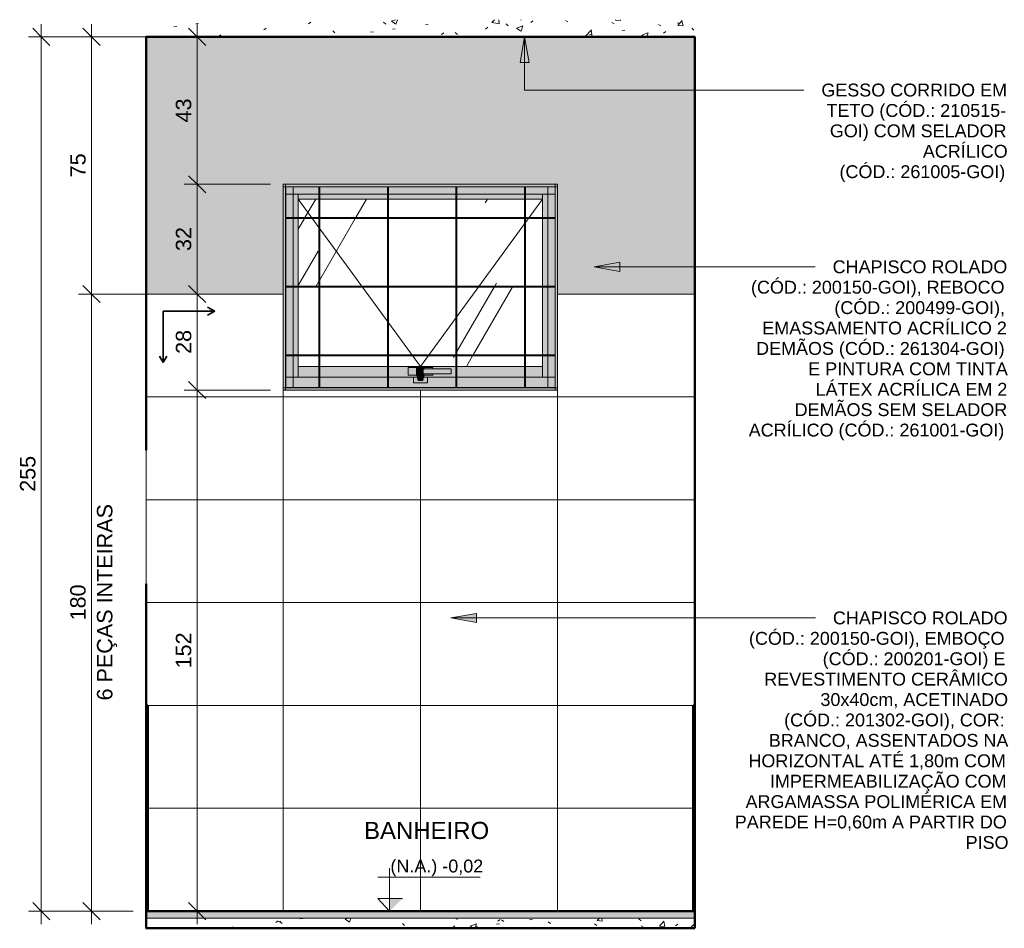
# Model space of a CAD drawing. Header units: metres. Extents: x 0.1 to 29.7, y -14.4 to 9.4.
# Tile 6 of 14: x 12.8 to 15.6, y -0.1 to 2.6. Entities that reach past the tile are written whole.
import ezdxf

# ---------------------------------------------------------------- set-up
doc = ezdxf.new("R2010")
doc.units = ezdxf.units.M
for name, color, linetype, lineweight in [('A-ANNO-DIMS', 7, 'Continuous', 9), ('A-ANNO-DIMS-25', 7, 'Continuous', 9), ('A-CLNG', 7, 'Continuous', 5), ('A-FLOR', 7, 'Continuous', 5), ('A-FLOR-MCUT', 7, 'Continuous', 5), ('A-FLOR-PATT', 7, 'Continuous', 5), ('A-GLAZ', 7, 'Continuous', 5), ('A-WALL', 7, 'Continuous', 5), ('A-WALL-PATT', 7, 'Continuous', 5), ('G-ANNO-DIMS', 7, 'Continuous', 9), ('G-ANNO-TEXT', 7, 'Continuous', 9), ('I-WALL', 7, 'Continuous', 5)]:
    doc.layers.add(name, color=color, linetype=linetype, lineweight=lineweight)
doc.layers.add('A-ANNO-NOTE', color=1, linetype='Continuous', lineweight=9, true_color=0xff0000)
doc.styles.add('Arial_3', font='arial.ttf', dxfattribs={"height": 0.0375})
doc.styles.add('Arial_4', font='arial.ttf', dxfattribs={"height": 0.05})
doc.styles.add('Arial_6', font='arial.ttf', dxfattribs={"height": 0.045})
doc.dimstyles.new('Com_linha__ref__contínua__-_Cor_Vermelha_Arial_1_8mm', dxfattribs={"dimscale": 0.3048, "dimtxt": 0.045912, "dimasz": 0.164042, "dimexe": 0.123031, "dimexo": 0.123031, "dimgap": 0.012303, "dimtad": 1, "dimdec": 1, "dimlfac": 100, "dimrnd": 0.1, "dimdsep": 46, "dimtxsty": 'Arial_6', "dimblk1": 'OBLIQUE', "dimblk2": 'OBLIQUE', "dimsah": 1, "dimcen": 0.09, "dimdle": 0.123031, "dimazin": 0, "dimtfac": 1, "dimtdec": 4, "dimtix": 1, "dimtmove": 0, "dimatfit": 3, "dimfxl": 1, "dimtvp": 1, "dimtolj": 1, "dimtzin": 0, "dimarcsym": 2})
pattern_1 = [(50, (13.89886, 0), (0.1821895, -0.015938), [0.01905, -0.20955]), (355, (13.89886, 0), (-0.035242, 0.191059), [0.01524, -0.16764]), (100.451, (13.91386, -0.00133), (0.146942, 0.17512), [0.01619, -0.17809]), (46.184, (13.89886, 0.0508), (0.271077, -0.042045), [0.02858, -0.31433]), (96.636, (13.92086, 0.0473), (0.237407, 0.247433), [0.02429, -0.26714]), (351.184, (13.89886, 0.0508), (0.237406, 0.247428), [0.02286, -0.25146]), (21, (13.92386, 0.0381), (0.15162, -0.102267), [0.01905, -0.20955]), (326, (13.92386, 0.0381), (0.061803, 0.18419), [0.01524, -0.16764]), (71.451, (13.93686, 0.02958), (0.213418, 0.081924), [0.01619, -0.17809]), (37.5, (13.898856, 0), (0.0030864, 0.084551), [0.00838, -0.15723, 0.00838, -0.1618, -0.16827]), (37.5, (13.898856, 0), (0.0030864, 0.084551), [-0.33579, 0.00838, -0.15989]), (7.5, (13.89886, 0), (0.0668157, 0.1001782), [0.00838, -0.08865, 0.00838, -0.15342, -0.06414]), (7.5, (13.89886, 0), (0.0668157, 0.1001782), [-0.25883, 0.00838, -0.05575]), (327.5, (13.841856, 0), (0.1355866, -0.0057276), [0.00838, -0.05512, 0.00838, -0.18974, -0.26289]), (327.5, (13.841856, 0), (0.1355866, -0.0057276), [-0.26162, 0.00838, -0.25451]), (317.5, (13.81686, 0), (0.1481253, 0.0254287), [0.00838, -0.07417, 0.00838, -0.12319, -0.18669]), (317.5, (13.81686, 0), (0.1481253, 0.0254287), [-0.21412, 0.00838, -0.17831])]

# ---------------------------------------------------------------- blocks, each defined once
blk = doc.blocks.new('NICHO - NICHO-1991044-5a')
at = {"layer": 'A-WALL', "true_color": 0xf4f4f4}
blk.add_hatch(color=7, dxfattribs=at).paths.add_polyline_path([(-4.9838, 1.325), (-4.9836, 1.325), (-4.9838, 1.33)])
at = {"layer": 'A-WALL-PATT', "true_color": 0x808080}
h = blk.add_hatch(dxfattribs=at)
h.set_pattern_fill('FP_8', color=8, style=0, pattern_type=2)
h.set_pattern_definition([(0, (-4.984, -0.07), (0, 0.3), []), (90, (-4.984, -0.07), (-0.4, 2e-17), [])])
h.paths.add_polyline_path([(-4.9838, 0.935), (-4.9836, 0.935), (-4.9838, 1.255)])
at = {"layer": 'A-WALL', "lineweight": 50}
for p, q in [((-4.9836, 1.33), (-4.9838, 1.33)), ((-4.9838, 1.325), (-4.9836, 1.325)), ((-4.9836, 1.325), (-4.9836, 1.33)), ((-4.9836, 0.935), (-4.9838, 0.935)), ((-4.9838, 0.93), (-4.9836, 0.93)), ((-4.9836, 0.93), (-4.9836, 0.935))]:
    blk.add_line(p, q, dxfattribs=at)
at = {"layer": 'A-WALL'}
blk.add_line((-4.9836, 1.325), (-4.9836, 0.935), dxfattribs=at)
blk = doc.blocks.new('JANELA MAXIM-AR_2773969-5a0')
at = {"layer": 'A-GLAZ', "true_color": 0xfffffc}
for points in [[(-4.5399, 2.0931), (-3.7836, 2.0931), (-3.7837, 2.1), (-4.5836, 2.1), (-4.5836, 2.0931)], [(-4.5836, 1.5068), (-4.5767, 1.5068), (-4.5767, 2.0931), (-4.5836, 2.0931), (-4.5836, 1.5377)], [(-4.0801, 2.0928), (-3.7908, 2.0928), (-3.7905, 2.0931), (-4.5767, 2.0931), (-4.5764, 2.0928), (-4.1837, 2.0928)], [(-4.5767, 1.5068), (-4.5764, 1.5072), (-4.5764, 2.0928), (-4.5767, 2.0928), (-4.5767, 1.5072)], [(-3.7905, 1.5068), (-3.7905, 2.0931), (-3.7908, 2.0928), (-3.7908, 1.5072)], [(-3.7837, 1.5068), (-3.7836, 1.5068), (-3.7837, 2.0931), (-3.7905, 2.0931), (-3.7905, 1.5068)], [(-4.3838, 2), (-3.7908, 2), (-3.7908, 2.003), (-4.5764, 2.003), (-4.5764, 2), (-4.5399, 2)], [(-4.5764, 1.8), (-3.7908, 1.8), (-3.7908, 1.803), (-4.5764, 1.803)], [(-4.1837, 1.6), (-3.7908, 1.6), (-3.7908, 1.603), (-4.5764, 1.603), (-4.5764, 1.6), (-4.5399, 1.6)], [(-4.0837, 1.5), (-3.7836, 1.5), (-3.7837, 1.5068), (-4.5836, 1.5068), (-4.5836, 1.5), (-4.1837, 1.5)], [(-3.8801, 1.5068), (-3.7905, 1.5068), (-3.7908, 1.5072), (-4.5764, 1.5072), (-4.5767, 1.5068), (-3.9837, 1.5068)]]:
    blk.add_hatch(color=7, dxfattribs=at).paths.add_polyline_path(points)
h = blk.add_hatch(color=7, dxfattribs=at)
h.paths.add_polyline_path([(-4.5764, 2.0715), (-4.4801, 2.0715), (-4.4801, 2.0928), (-4.5764, 2.0928)])
h.paths.add_polyline_path([(-3.8273, 2.0715), (-3.7908, 2.0715), (-3.7908, 2.0928), (-3.8771, 2.0928), (-3.8771, 2.0715)])
h.paths.add_polyline_path([(-4.4771, 2.0715), (-4.2801, 2.0715), (-4.2801, 2.0928), (-4.4771, 2.0928)])
h.paths.add_polyline_path([(-3.8801, 2.0715), (-3.8801, 2.0928), (-4.0771, 2.0928), (-4.0771, 2.0715)])
h.paths.add_polyline_path([(-4.1837, 2.0715), (-4.0801, 2.0715), (-4.0801, 2.0928), (-4.2771, 2.0928), (-4.2771, 2.0715)])
h = blk.add_hatch(color=7, dxfattribs=at)
h.paths.add_polyline_path([(-4.5764, 1.5377), (-4.5547, 1.5377), (-4.5547, 1.6), (-4.5764, 1.6), (-4.5764, 1.538)])
h.paths.add_polyline_path([(-4.5764, 1.603), (-4.5547, 1.603), (-4.5547, 1.8), (-4.5764, 1.8), (-4.5764, 1.78)])
h.paths.add_polyline_path([(-4.5764, 1.803), (-4.5547, 1.803), (-4.5547, 2), (-4.5764, 2), (-4.5764, 1.9176)])
h.paths.add_polyline_path([(-4.5547, 2.003), (-4.5547, 2.0715), (-4.5764, 2.0715), (-4.5764, 2.003)])
h = blk.add_hatch(color=7, dxfattribs=at)
h.paths.add_polyline_path([(-4.5399, 1.5377), (-4.5399, 1.6), (-4.5547, 1.6), (-4.5547, 1.5377)])
h.paths.add_polyline_path([(-4.5547, 1.603), (-4.5399, 1.603), (-4.5399, 1.8), (-4.5547, 1.8), (-4.5547, 1.78)])
h.paths.add_polyline_path([(-4.5399, 1.803), (-4.5399, 2), (-4.5547, 2), (-4.5547, 1.803)])
h.paths.add_polyline_path([(-4.5547, 2.003), (-4.5399, 2.003), (-4.5399, 2.0715), (-4.5547, 2.0715)])
h = blk.add_hatch(color=7, dxfattribs=at)
h.paths.add_polyline_path([(-4.5399, 2.0712), (-4.4801, 2.0712), (-4.4801, 2.0715), (-4.5399, 2.0715)])
h.paths.add_polyline_path([(-4.4771, 2.0712), (-4.2801, 2.0712), (-4.2801, 2.0715), (-4.4771, 2.0715)])
h.paths.add_polyline_path([(-3.8273, 2.0712), (-3.8273, 2.0715), (-3.8771, 2.0715), (-3.8771, 2.0712)])
h.paths.add_polyline_path([(-3.8801, 2.0712), (-3.8801, 2.0715), (-4.0771, 2.0715), (-4.0771, 2.0712)])
h.paths.add_polyline_path([(-4.0801, 2.0712), (-4.0801, 2.0715), (-4.2771, 2.0715), (-4.2771, 2.0712), (-4.1837, 2.0712)])
h = blk.add_hatch(color=7, dxfattribs=at)
h.paths.add_polyline_path([(-4.5399, 2.057), (-4.4801, 2.057), (-4.4801, 2.0712), (-4.5399, 2.0712)])
h.paths.add_polyline_path([(-4.4771, 2.057), (-4.2801, 2.057), (-4.2801, 2.0712), (-4.4771, 2.0712)])
h.paths.add_polyline_path([(-3.8273, 2.057), (-3.8273, 2.0712), (-3.8771, 2.0712), (-3.8771, 2.057)])
h.paths.add_polyline_path([(-3.8801, 2.057), (-3.8801, 2.0712), (-4.0771, 2.0712), (-4.0771, 2.057)])
h.paths.add_polyline_path([(-4.0801, 2.057), (-4.0801, 2.0712), (-4.2771, 2.0712), (-4.2771, 2.057), (-4.1837, 2.057)])
h = blk.add_hatch(color=7, dxfattribs=at)
h.paths.add_polyline_path([(-4.4771, 1.5072), (-4.4771, 1.6), (-4.4801, 1.6), (-4.4801, 1.5072)])
h.paths.add_polyline_path([(-4.4801, 1.603), (-4.4771, 1.603), (-4.4771, 1.8), (-4.4801, 1.8)])
h.paths.add_polyline_path([(-4.4771, 1.803), (-4.4771, 2), (-4.4801, 2), (-4.4801, 1.803)])
h.paths.add_polyline_path([(-4.4771, 2.003), (-4.4771, 2.0928), (-4.4801, 2.0928), (-4.4801, 2.003)])
h = blk.add_hatch(color=7, dxfattribs=at)
h.paths.add_polyline_path([(-4.2801, 1.5072), (-4.2771, 1.5072), (-4.2771, 1.6), (-4.2801, 1.6), (-4.2801, 1.5377)])
h.paths.add_polyline_path([(-4.2801, 1.603), (-4.2771, 1.603), (-4.2771, 1.8), (-4.2801, 1.8)])
h.paths.add_polyline_path([(-4.2771, 1.803), (-4.2771, 2), (-4.2801, 2), (-4.2801, 1.803)])
h.paths.add_polyline_path([(-4.2771, 2.003), (-4.2771, 2.0928), (-4.2801, 2.0928), (-4.2801, 2.003)])
h = blk.add_hatch(color=7, dxfattribs=at)
h.paths.add_polyline_path([(-4.0801, 1.5072), (-4.0771, 1.5072), (-4.0771, 1.6), (-4.0801, 1.6), (-4.0801, 1.5377)])
h.paths.add_polyline_path([(-4.0801, 1.603), (-4.0771, 1.603), (-4.0771, 1.8), (-4.0801, 1.8)])
h.paths.add_polyline_path([(-4.0771, 1.803), (-4.0771, 2), (-4.0801, 2), (-4.0801, 1.803)])
h.paths.add_polyline_path([(-4.0771, 2.003), (-4.0771, 2.0928), (-4.0801, 2.0928), (-4.0801, 2.003)])
h = blk.add_hatch(color=7, dxfattribs=at)
h.paths.add_polyline_path([(-3.8771, 1.5072), (-3.8771, 1.6), (-3.8801, 1.6), (-3.8801, 1.5072)])
h.paths.add_polyline_path([(-3.8801, 1.603), (-3.8771, 1.603), (-3.8771, 1.8), (-3.8801, 1.8)])
h.paths.add_polyline_path([(-3.8771, 1.803), (-3.8771, 2), (-3.8801, 2), (-3.8801, 1.803)])
h.paths.add_polyline_path([(-3.8771, 2.003), (-3.8771, 2.0928), (-3.8801, 2.0928), (-3.8801, 2.003)])
h = blk.add_hatch(color=7, dxfattribs=at)
h.paths.add_polyline_path([(-3.8125, 1.5377), (-3.8125, 1.6), (-3.8273, 1.6), (-3.8273, 1.5377)])
h.paths.add_polyline_path([(-3.8273, 1.603), (-3.8125, 1.603), (-3.8125, 1.8), (-3.8273, 1.8)])
h.paths.add_polyline_path([(-3.8273, 1.803), (-3.8125, 1.803), (-3.8125, 2), (-3.8273, 2), (-3.8273, 1.9176)])
h.paths.add_polyline_path([(-3.8273, 2.003), (-3.8125, 2.003), (-3.8125, 2.0715), (-3.8273, 2.0715)])
h = blk.add_hatch(color=7, dxfattribs=at)
h.paths.add_polyline_path([(-3.7908, 1.5377), (-3.7908, 1.6), (-3.8125, 1.6), (-3.8125, 1.5377)])
h.paths.add_polyline_path([(-3.8125, 1.603), (-3.7908, 1.603), (-3.7908, 1.8), (-3.8125, 1.8)])
h.paths.add_polyline_path([(-3.7908, 1.803), (-3.7908, 2), (-3.8125, 2), (-3.8125, 1.803)])
h.paths.add_polyline_path([(-3.7908, 2.003), (-3.7908, 2.0715), (-3.8125, 2.0715), (-3.8125, 2.003)])
at = {"layer": 'A-GLAZ', "true_color": 0xbee8fe}
h = blk.add_hatch(dxfattribs=at)
h.set_pattern_fill('FP_10', color=254, style=0, pattern_type=2)
h.set_pattern_definition([(60, (-4.215, 0), (-0.395, 1.8158), [0.25, -0.5]), (60, (-3.715, 0.475), (-0.29707, 0.83546), [0.75, -1.25]), (60, (-1.715, 3.75), (-0.56, 1.6801), [1.25, -2.825]), (60, (-8.465, -5.825), (-1.8755, 2.9015), [2.5, -5]), (60, (-11.715, -13.65), (-0.78175, 6.196), [2.75, -5.25]), (60, (26.735, 63.65), (-1.04766, 2.8854), [3.75, -7.5]), (60, (-3.965, 5), (-0.8698, 1.7435), [1.75, -5]), (60, (-79.965, -164), (-0.03008, 2.2979), [1.5, -1.875]), (60, (-3.84, 0.575), (-2.248, 2.8566), [2, -3]), (60, (-35.065, 58.625), (0.093477, -1.988093), [1.25, -2.875]), (60, (-1.715, 2.825), (-0.39503, 1.8158), [0.25, -0.5]), (60, (-4.715, 0.475), (-0.29707, 0.83546), [0.75, -1.25]), (60, (-1.715, -3.75), (-0.55998, 1.68008), [1.25, -2.825]), (60, (0.0348, -5.825), (-1.8755, 2.9015), [2.5, -5]), (60, (-11.715, 13.65), (-0.7817, 6.196), [2.75, -5.25]), (60, (-35.165, -63.65), (-1.04766, 2.8854), [3.75, -7.5]), (60, (-3.965, -5), (-0.8698, 1.74348), [1.75, -5]), (60, (-79.965, 164), (-0.03008, 2.2979), [1.5, -1.875]), (60, (-4.59, -0.575), (-2.248, 2.8566), [2, -3]), (60, (-35.065, -58.625), (0.093477, -1.988093), [1.25, -2.875])])
h.paths.add_polyline_path([(-4.0801, 1.5682), (-4.0801, 1.6), (-4.2771, 1.6), (-4.2771, 1.5682), (-4.0837, 1.5682)])
h.paths.add_polyline_path([(-4.4801, 1.5682), (-4.4801, 1.6), (-4.5399, 1.6), (-4.5399, 1.5682)])
h.paths.add_polyline_path([(-4.4771, 1.5682), (-4.2801, 1.5682), (-4.2801, 1.6), (-4.4771, 1.6), (-4.4771, 1.5863)])
h.paths.add_polyline_path([(-4.0771, 1.5682), (-3.8801, 1.5682), (-3.8801, 1.6), (-4.0771, 1.6), (-4.0771, 1.5863)])
h.paths.add_polyline_path([(-3.8771, 1.5682), (-3.8273, 1.5682), (-3.8273, 1.6), (-3.8771, 1.6), (-3.8771, 1.5863)])
h.paths.add_polyline_path([(-4.2771, 1.603), (-4.0801, 1.603), (-4.0801, 1.8), (-4.2771, 1.8)])
h.paths.add_polyline_path([(-4.2801, 1.603), (-4.2801, 1.8), (-4.4771, 1.8), (-4.4771, 1.603)])
h.paths.add_polyline_path([(-3.8801, 1.603), (-3.8801, 1.8), (-4.0771, 1.8), (-4.0771, 1.603)])
h.paths.add_polyline_path([(-4.4801, 1.603), (-4.4801, 1.8), (-4.5399, 1.8), (-4.5399, 1.603)])
h.paths.add_polyline_path([(-3.8771, 1.603), (-3.8273, 1.603), (-3.8273, 1.8), (-3.8771, 1.8)])
h.paths.add_polyline_path([(-3.8771, 1.803), (-3.8273, 1.803), (-3.8273, 2), (-3.8771, 2), (-3.8771, 1.9176)])
h.paths.add_polyline_path([(-4.2801, 1.803), (-4.2801, 2), (-4.4771, 2), (-4.4771, 1.803)])
h.paths.add_polyline_path([(-3.8801, 1.803), (-3.8801, 2), (-4.0771, 2), (-4.0771, 1.803)])
h.paths.add_polyline_path([(-4.0801, 1.803), (-4.0801, 2), (-4.2771, 2), (-4.2771, 1.803), (-4.1837, 1.803)])
h.paths.add_polyline_path([(-4.5399, 1.803), (-4.4801, 1.803), (-4.4801, 2), (-4.5399, 2), (-4.5399, 1.9176)])
h.paths.add_polyline_path([(-4.0771, 2.003), (-3.8801, 2.003), (-3.8801, 2.057), (-4.0771, 2.057)])
h.paths.add_polyline_path([(-3.8771, 2.003), (-3.8273, 2.003), (-3.8273, 2.057), (-3.8771, 2.057)])
h.paths.add_polyline_path([(-4.0801, 2.003), (-4.0801, 2.057), (-4.2771, 2.057), (-4.2771, 2.003), (-4.1837, 2.003)])
h.paths.add_polyline_path([(-4.2801, 2.003), (-4.2801, 2.057), (-4.4771, 2.057), (-4.4771, 2.003), (-4.3838, 2.003)])
h.paths.add_polyline_path([(-4.4801, 2.003), (-4.4801, 2.057), (-4.5399, 2.057), (-4.5399, 2.003)])
at = {"layer": 'A-GLAZ', "true_color": 0xfffffc}
h = blk.add_hatch(color=7, dxfattribs=at)
h.paths.add_polyline_path([(-4.0942, 1.538), (-4.0801, 1.538), (-4.0801, 1.5682), (-4.2771, 1.5682), (-4.2771, 1.538), (-4.1929, 1.538), (-4.1943, 1.5435), (-4.2196, 1.5435), (-4.2196, 1.566), (-4.1476, 1.566), (-4.1476, 1.5623), (-4.0941, 1.5623), (-4.0942, 1.5473), (-4.1476, 1.5473), (-4.1476, 1.5435), (-4.1729, 1.5435), (-4.1743, 1.538), (-4.0943, 1.538)])
h.paths.add_polyline_path([(-4.4801, 1.538), (-4.4801, 1.5682), (-4.5399, 1.5682), (-4.5399, 1.538)])
h.paths.add_polyline_path([(-3.8273, 1.538), (-3.8273, 1.5682), (-3.8771, 1.5682), (-3.8771, 1.538)])
h.paths.add_polyline_path([(-4.4771, 1.538), (-4.2801, 1.538), (-4.2801, 1.5682), (-4.4771, 1.5682)])
h.paths.add_polyline_path([(-3.8801, 1.538), (-3.8801, 1.5682), (-4.0771, 1.5682), (-4.0771, 1.538), (-3.9837, 1.538)])
at = {"layer": 'A-GLAZ', "true_color": 0xf4f4f4}
h = blk.add_hatch(color=7, dxfattribs=at)
h.paths.add_polyline_path([(-4.1476, 1.5435), (-4.1476, 1.5473), (-4.1723, 1.5473), (-4.1723, 1.5458), (-4.1729, 1.5435), (-4.1723, 1.5435)])
h.paths.add_polyline_path([(-4.2196, 1.5435), (-4.1943, 1.5435), (-4.1948, 1.5458), (-4.1948, 1.5638), (-4.1723, 1.5638), (-4.1723, 1.5623), (-4.1476, 1.5623), (-4.1476, 1.566), (-4.2196, 1.566), (-4.2196, 1.5458)])
for points in [[(-4.1948, 1.5458), (-4.1723, 1.5458), (-4.1723, 1.5473), (-4.1944, 1.5473), (-4.1941, 1.5623), (-4.1723, 1.5623), (-4.1723, 1.5638), (-4.1948, 1.5638), (-4.1948, 1.5473)], [(-4.1944, 1.5473), (-4.174, 1.5473), (-4.174, 1.5623), (-4.1944, 1.5623)], [(-4.1341, 1.5473), (-4.0951, 1.5473), (-4.0951, 1.5623), (-4.174, 1.5623), (-4.174, 1.5473), (-4.1476, 1.5473)], [(-4.0951, 1.5473), (-4.0941, 1.5473), (-4.0942, 1.5623), (-4.0951, 1.5623)], [(-4.1633, 1.5211), (-4.1633, 1.5377), (-4.1744, 1.5377), (-4.1768, 1.5278), (-4.1903, 1.5278), (-4.1928, 1.5377), (-4.2038, 1.5377), (-4.2038, 1.5211), (-4.1723, 1.5211)], [(-4.1768, 1.5278), (-4.1723, 1.5458), (-4.1948, 1.5458), (-4.1903, 1.5278), (-4.1837, 1.5278)]]:
    blk.add_hatch(color=7, dxfattribs=at).paths.add_polyline_path(points)
at = {"layer": 'A-GLAZ', "true_color": 0xfffffc}
h = blk.add_hatch(color=7, dxfattribs=at)
h.paths.add_polyline_path([(-3.8771, 1.5072), (-3.7908, 1.5072), (-3.7908, 1.5377), (-3.8771, 1.5377)])
h.paths.add_polyline_path([(-4.4801, 1.5072), (-4.4801, 1.5377), (-4.5764, 1.5377), (-4.5764, 1.5072), (-4.5399, 1.5072)])
h.paths.add_polyline_path([(-3.9837, 1.5072), (-3.8801, 1.5072), (-3.8801, 1.5377), (-4.0771, 1.5377), (-4.0771, 1.5072)])
h.paths.add_polyline_path([(-4.4771, 1.5072), (-4.2801, 1.5072), (-4.2801, 1.5377), (-4.4771, 1.5377)])
h.paths.add_polyline_path([(-4.2771, 1.5072), (-4.0801, 1.5072), (-4.0801, 1.5377), (-4.1633, 1.5377), (-4.1633, 1.5211), (-4.2038, 1.5211), (-4.2038, 1.5377), (-4.2771, 1.5377)])
h = blk.add_hatch(color=7, dxfattribs=at)
h.paths.add_polyline_path([(-4.5399, 1.5377), (-4.4801, 1.5377), (-4.4801, 1.538), (-4.5399, 1.538)])
h.paths.add_polyline_path([(-4.4771, 1.5377), (-4.2801, 1.5377), (-4.2801, 1.538), (-4.4771, 1.538)])
h.paths.add_polyline_path([(-3.8273, 1.5377), (-3.8273, 1.538), (-3.8771, 1.538), (-3.8771, 1.5377)])
h.paths.add_polyline_path([(-3.8801, 1.5377), (-3.8801, 1.538), (-4.0771, 1.538), (-4.0771, 1.5377), (-3.9837, 1.5377)])
h.paths.add_polyline_path([(-4.2771, 1.5377), (-4.1928, 1.5377), (-4.1929, 1.538), (-4.2771, 1.538)])
h.paths.add_polyline_path([(-4.0801, 1.5377), (-4.0801, 1.538), (-4.1743, 1.538), (-4.1744, 1.5377), (-4.0837, 1.5377)])
at = {"layer": 'A-GLAZ'}
for p, q in [((-4.5836, 2.1), (-4.5836, 1.5)), ((-4.5767, 2.1), (-4.5836, 2.1)), ((-4.5836, 2.0931), (-4.5836, 2.1)), ((-4.5836, 2.1), (-3.7836, 2.1)), ((-4.5767, 2.1), (-4.5767, 1.5)), ((-3.7905, 2.1), (-3.7905, 1.5)), ((-3.7836, 2.1), (-3.7905, 2.1)), ((-3.7836, 2.1), (-3.7836, 1.5)), ((-3.7836, 2.1), (-3.7836, 2.0931)), ((-4.5836, 2.0931), (-3.7836, 2.0931)), ((-4.5764, 2.0928), (-4.5764, 1.5072)), ((-4.5764, 2.0928), (-3.7908, 2.0928)), ((-4.5764, 2.0715), (-4.4801, 2.0715)), ((-4.5547, 2.0928), (-4.5547, 2.003)), ((-4.5399, 2.003), (-4.5399, 2.0715)), ((-4.4801, 2.0712), (-4.5399, 2.0712)), ((-4.4801, 2.003), (-4.4801, 2.0928)), ((-4.4771, 2.0928), (-4.4771, 2.003)), ((-4.4771, 2.0715), (-4.2801, 2.0715)), ((-4.2801, 2.0712), (-4.4771, 2.0712)), ((-4.2801, 2.003), (-4.2801, 2.0928)), ((-4.2771, 2.0928), (-4.2771, 2.003)), ((-4.2771, 2.0715), (-4.0801, 2.0715)), ((-4.0801, 2.0712), (-4.2771, 2.0712)), ((-4.0801, 2.003), (-4.0801, 2.0928)), ((-4.0771, 2.0928), (-4.0771, 2.003)), ((-4.0771, 2.0715), (-3.8801, 2.0715)), ((-3.8801, 2.0712), (-4.0771, 2.0712)), ((-3.8801, 2.003), (-3.8801, 2.0928)), ((-3.8771, 2.0928), (-3.8771, 2.003)), ((-3.8771, 2.0715), (-3.7908, 2.0715)), ((-3.8273, 2.0712), (-3.8771, 2.0712)), ((-3.8273, 2.003), (-3.8273, 2.0715)), ((-3.8125, 2.0928), (-3.8125, 2.003)), ((-3.7908, 2.0928), (-3.7908, 1.5072)), ((-4.1836, 1.5682), (-4.5399, 2.057)), ((-4.4801, 2.057), (-4.5399, 2.057)), ((-4.2801, 2.057), (-4.4771, 2.057)), ((-4.0801, 2.057), (-4.2771, 2.057)), ((-3.8273, 2.057), (-4.1836, 1.5682)), ((-3.8801, 2.057), (-4.0771, 2.057)), ((-3.8273, 2.057), (-3.8771, 2.057)), ((-3.7908, 2.003), (-4.5764, 2.003)), ((-4.5764, 2), (-3.7908, 2)), ((-4.5547, 2), (-4.5547, 1.803)), ((-4.5399, 1.803), (-4.5399, 2)), ((-4.4801, 1.803), (-4.4801, 2)), ((-4.4771, 2), (-4.4771, 1.803)), ((-4.2801, 1.803), (-4.2801, 2)), ((-4.2771, 2), (-4.2771, 1.803)), ((-4.0801, 1.803), (-4.0801, 2)), ((-4.0771, 2), (-4.0771, 1.803)), ((-3.8801, 1.803), (-3.8801, 2)), ((-3.8771, 2), (-3.8771, 1.803)), ((-3.8273, 1.803), (-3.8273, 2)), ((-3.8125, 2), (-3.8125, 1.803)), ((-3.7908, 1.803), (-4.5764, 1.803)), ((-4.5764, 1.8), (-3.7908, 1.8)), ((-4.5547, 1.8), (-4.5547, 1.603)), ((-4.5399, 1.603), (-4.5399, 1.8)), ((-4.4801, 1.603), (-4.4801, 1.8)), ((-4.4771, 1.8), (-4.4771, 1.603)), ((-4.2801, 1.603), (-4.2801, 1.8)), ((-4.2771, 1.8), (-4.2771, 1.603)), ((-4.0801, 1.603), (-4.0801, 1.8)), ((-4.0771, 1.8), (-4.0771, 1.603)), ((-3.8801, 1.603), (-3.8801, 1.8)), ((-3.8771, 1.8), (-3.8771, 1.603)), ((-3.8273, 1.603), (-3.8273, 1.8)), ((-3.8125, 1.8), (-3.8125, 1.603)), ((-4.5764, 1.603), (-3.7908, 1.603)), ((-3.7908, 1.6), (-4.5764, 1.6)), ((-4.5547, 1.6), (-4.5547, 1.5072)), ((-4.5399, 1.5377), (-4.5399, 1.6)), ((-4.4801, 1.5072), (-4.4801, 1.6)), ((-4.4771, 1.6), (-4.4771, 1.5072)), ((-4.2801, 1.5072), (-4.2801, 1.6)), ((-4.2771, 1.6), (-4.2771, 1.5072)), ((-4.0801, 1.5072), (-4.0801, 1.6)), ((-4.0771, 1.6), (-4.0771, 1.5072)), ((-3.8801, 1.5072), (-3.8801, 1.6)), ((-3.8771, 1.6), (-3.8771, 1.5072)), ((-3.8273, 1.5377), (-3.8273, 1.6)), ((-3.8125, 1.6), (-3.8125, 1.5072)), ((-4.4801, 1.5682), (-4.5399, 1.5682)), ((-4.2801, 1.5682), (-4.4771, 1.5682)), ((-4.0801, 1.5682), (-4.2771, 1.5682)), ((-4.1476, 1.566), (-4.2196, 1.566)), ((-4.2196, 1.566), (-4.2196, 1.5435)), ((-4.1723, 1.5638), (-4.1948, 1.5638)), ((-4.1948, 1.5638), (-4.1948, 1.5458)), ((-4.1944, 1.5623), (-4.1944, 1.5473)), ((-4.174, 1.5623), (-4.1944, 1.5623)), ((-4.0951, 1.5623), (-4.174, 1.5623)), ((-4.1723, 1.5623), (-4.1723, 1.5638)), ((-4.1476, 1.5623), (-4.1476, 1.566)), ((-4.0941, 1.5623), (-4.0951, 1.5623)), ((-4.0941, 1.5473), (-4.0941, 1.5623)), ((-3.8801, 1.5682), (-4.0771, 1.5682)), ((-3.8273, 1.5682), (-3.8771, 1.5682)), ((-4.5764, 1.5377), (-4.4801, 1.5377)), ((-4.4801, 1.538), (-4.5399, 1.538)), ((-4.2801, 1.538), (-4.4771, 1.538)), ((-4.4771, 1.5377), (-4.2801, 1.5377)), ((-4.1929, 1.538), (-4.2771, 1.538)), ((-4.2771, 1.5377), (-4.2038, 1.5377)), ((-4.2196, 1.5435), (-4.1943, 1.5435)), ((-4.1928, 1.5377), (-4.2038, 1.5377)), ((-4.2038, 1.5377), (-4.2038, 1.5211)), ((-4.1948, 1.5458), (-4.1723, 1.5458)), ((-4.1948, 1.5458), (-4.1903, 1.5278)), ((-4.1944, 1.5473), (-4.174, 1.5473)), ((-4.1903, 1.5278), (-4.1768, 1.5278)), ((-4.1768, 1.5278), (-4.1723, 1.5458)), ((-4.1633, 1.5377), (-4.1744, 1.5377)), ((-4.0801, 1.538), (-4.1743, 1.538)), ((-4.174, 1.5473), (-4.0951, 1.5473)), ((-4.1729, 1.5435), (-4.1476, 1.5435)), ((-4.1723, 1.5458), (-4.1723, 1.5473)), ((-4.1633, 1.5211), (-4.1633, 1.5377)), ((-4.1633, 1.5377), (-4.0801, 1.5377)), ((-4.1476, 1.5435), (-4.1476, 1.5473)), ((-4.0951, 1.5473), (-4.0941, 1.5473)), ((-3.8801, 1.538), (-4.0771, 1.538)), ((-4.0771, 1.5377), (-3.8801, 1.5377)), ((-3.8273, 1.538), (-3.8771, 1.538)), ((-3.8771, 1.5377), (-3.7908, 1.5377)), ((-4.5836, 1.5068), (-3.7836, 1.5068)), ((-4.5836, 1.5068), (-4.5836, 1.5)), ((-4.5767, 1.5), (-4.5836, 1.5)), ((-4.5836, 1.5), (-3.7836, 1.5)), ((-4.5764, 1.5072), (-3.7908, 1.5072)), ((-4.2038, 1.5211), (-4.1633, 1.5211)), ((-3.7836, 1.5), (-3.7905, 1.5)), ((-3.7836, 1.5068), (-3.7836, 1.5))]:
    blk.add_line(p, q, dxfattribs=at)
blk = doc.blocks.new('DIMBLOCK16-5a')
at = {"layer": 'A-ANNO-DIMS-25', "color": 242, "true_color": 0xbd2b2e, "transparency": 16777216}
for p, q in [((12.9712, 2.5675), (12.9712, 1.78)), ((12.9712, 2.53), (12.9337, 2.53)), ((12.9712, 2.53), (12.9462, 2.555)), ((12.9712, 2.53), (12.9962, 2.505)), ((12.9712, 2.53), (13.0928, 2.53)), ((12.9712, 1.78), (12.9462, 1.805)), ((12.9712, 1.78), (12.9337, 1.78)), ((12.9712, 1.78), (12.9962, 1.755)), ((12.9712, 1.78), (13.3921, 1.78))]:
    blk.add_line(p, q, dxfattribs=at)
at = {"layer": 'A-ANNO-DIMS-25', "color": 0, "transparency": 16777216, "insert": (12.909, 2.1204), "char_height": 0.045, "width": 0.083065, "attachment_point": 1, "rotation": 90, "line_spacing_factor": 0.941778, "style": 'Arial_6'}
blk.add_mtext('75', dxfattribs=at)
blk = doc.blocks.new('_Oblique')
at = {"color": 0, "linetype": 'ByBlock', "lineweight": -2}
blk.add_line((-0.5, -0.5), (0.5, 0.5), dxfattribs=at)
blk = doc.blocks.new('DIMBLOCK17-5a')
at = {"layer": 'A-ANNO-DIMS-25', "color": 242, "true_color": 0xbd2b2e, "transparency": 16777216}
for p, q in [((12.9712, 1.78), (12.9462, 1.805)), ((12.9712, 1.78), (12.9337, 1.78)), ((12.9712, 1.78), (12.9712, -0.0575)), ((12.9712, 1.78), (12.9962, 1.755)), ((12.9712, 1.78), (13.3921, 1.78)), ((12.9712, -0.02), (12.9462, 0.005)), ((12.9712, -0.02), (12.9337, -0.02)), ((12.9712, -0.02), (12.9962, -0.045)), ((12.9712, -0.02), (13.0928, -0.02))]:
    blk.add_line(p, q, dxfattribs=at)
at = {"layer": 'A-ANNO-DIMS-25', "color": 0, "transparency": 16777216, "char_height": 0.045, "attachment_point": 1, "rotation": 90, "line_spacing_factor": 0.941778, "style": 'Arial_6'}
for s, insert, width in [('6 PEÇAS INTEIRAS', (12.9871, 0.5946), 0.684861), ('180', (12.909, 0.8281), 0.124597)]:
    blk.add_mtext(s, dxfattribs=dict(at, insert=insert, width=width))
blk = doc.blocks.new('DIMBLOCK18-5a')
at = {"layer": 'A-ANNO-DIMS-25', "color": 242, "true_color": 0xbd2b2e, "transparency": 16777216}
for p, q in [((12.8247, 2.5675), (12.8247, -0.0575)), ((12.8247, 2.53), (12.7872, 2.53)), ((12.8247, 2.53), (12.7997, 2.555)), ((12.8247, 2.53), (12.8497, 2.505)), ((12.8247, 2.53), (13.1799, 2.53)), ((12.8247, -0.02), (12.7997, 0.005)), ((12.8247, -0.02), (12.7872, -0.02)), ((12.8247, -0.02), (12.8497, -0.045)), ((12.8247, -0.02), (13.0928, -0.02))]:
    blk.add_line(p, q, dxfattribs=at)
at = {"layer": 'A-ANNO-DIMS-25', "color": 0, "transparency": 16777216, "insert": (12.7626, 1.2031), "char_height": 0.045, "width": 0.124597, "attachment_point": 1, "rotation": 90, "line_spacing_factor": 0.941778, "style": 'Arial_6'}
blk.add_mtext('255', dxfattribs=at)
blk = doc.blocks.new('DIMBLOCK19-5a')
at = {"layer": 'A-ANNO-DIMS-25', "color": 242, "true_color": 0xbd2b2e, "transparency": 16777216}
for p, q in [((13.2792, 1.8175), (13.2792, 1.5)), ((13.2792, 1.78), (13.2542, 1.805)), ((13.2792, 1.78), (13.2771, 1.78)), ((13.2792, 1.78), (13.3042, 1.755)), ((13.2792, 1.78), (13.3167, 1.78)), ((13.2792, 1.5), (13.2542, 1.525)), ((13.2792, 1.5), (13.2417, 1.5)), ((13.2792, 1.5), (13.3042, 1.475)), ((13.2792, 1.5), (13.4928, 1.5))]:
    blk.add_line(p, q, dxfattribs=at)
at = {"layer": 'A-ANNO-DIMS-25', "color": 0, "transparency": 16777216, "insert": (13.217, 1.6054), "char_height": 0.045, "width": 0.083065, "attachment_point": 1, "rotation": 90, "line_spacing_factor": 0.941778, "style": 'Arial_6'}
blk.add_mtext('28', dxfattribs=at)
blk = doc.blocks.new('DIMBLOCK20-5a')
at = {"layer": 'A-ANNO-DIMS-25', "color": 242, "true_color": 0xbd2b2e, "transparency": 16777216}
for p, q in [((13.2792, 1.5), (13.2542, 1.525)), ((13.2792, 1.5), (13.2417, 1.5)), ((13.2792, 1.5), (13.2792, -0.0575)), ((13.2792, 1.5), (13.3042, 1.475)), ((13.2792, 1.5), (13.4928, 1.5)), ((13.2792, -0.02), (13.2542, 0.005)), ((13.2792, -0.02), (13.2771, -0.02)), ((13.2792, -0.02), (13.3042, -0.045)), ((13.2792, -0.02), (13.3167, -0.02))]:
    blk.add_line(p, q, dxfattribs=at)
at = {"layer": 'A-ANNO-DIMS-25', "color": 0, "transparency": 16777216, "insert": (13.217, 0.6881), "char_height": 0.045, "width": 0.124597, "attachment_point": 1, "rotation": 90, "line_spacing_factor": 0.941778, "style": 'Arial_6'}
blk.add_mtext('152', dxfattribs=at)
blk = doc.blocks.new('Símbolo - Início Piso - Iniciar Piso-2718082-5a')
at = {"layer": 'A-ANNO-NOTE', "lineweight": 35}
for p, q in [((-4.9336, 1.73), (-4.7836, 1.73)), ((-4.9336, 1.58), (-4.9336, 1.73)), ((-4.7836, 1.73), (-4.8046, 1.7421)), ((-4.7836, 1.73), (-4.8046, 1.7179)), ((-4.9336, 1.58), (-4.9443, 1.5985)), ((-4.9336, 1.58), (-4.9229, 1.5985))]:
    blk.add_line(p, q, dxfattribs=at)
blk = doc.blocks.new('DIMBLOCK21-5a')
at = {"layer": 'A-ANNO-DIMS-25', "color": 242, "true_color": 0xbd2b2e, "transparency": 16777216}
for p, q in [((13.2792, 2.5675), (13.2792, 2.1)), ((13.2792, 2.53), (13.2542, 2.555)), ((13.2792, 2.53), (13.2771, 2.53)), ((13.2792, 2.53), (13.3042, 2.505)), ((13.2792, 2.53), (13.3167, 2.53)), ((13.2792, 2.1), (13.2542, 2.125)), ((13.2792, 2.1), (13.2417, 2.1)), ((13.2792, 2.1), (13.3042, 2.075)), ((13.2792, 2.1), (13.4928, 2.1))]:
    blk.add_line(p, q, dxfattribs=at)
at = {"layer": 'A-ANNO-DIMS-25', "color": 0, "transparency": 16777216, "insert": (13.217, 2.2804), "char_height": 0.045, "width": 0.083065, "attachment_point": 1, "rotation": 90, "line_spacing_factor": 0.941778, "style": 'Arial_6'}
blk.add_mtext('43', dxfattribs=at)
blk = doc.blocks.new('DIMBLOCK22-5a')
at = {"layer": 'A-ANNO-DIMS-25', "color": 242, "true_color": 0xbd2b2e, "transparency": 16777216}
for p, q in [((13.2792, 2.1), (13.2542, 2.125)), ((13.2792, 2.1), (13.2417, 2.1)), ((13.2792, 2.1), (13.2792, 1.7425)), ((13.2792, 2.1), (13.3042, 2.075)), ((13.2792, 2.1), (13.4928, 2.1)), ((13.2792, 1.78), (13.2542, 1.805)), ((13.2792, 1.78), (13.2771, 1.78)), ((13.2792, 1.78), (13.3042, 1.755)), ((13.2792, 1.78), (13.3167, 1.78))]:
    blk.add_line(p, q, dxfattribs=at)
at = {"layer": 'A-ANNO-DIMS-25', "color": 0, "transparency": 16777216, "insert": (13.217, 1.9054), "char_height": 0.045, "width": 0.083065, "attachment_point": 1, "rotation": 90, "line_spacing_factor": 0.941778, "style": 'Arial_6'}
blk.add_mtext('32', dxfattribs=at)
blk = doc.blocks.new('Elevações de ponto - Cota de elevação - corte _N_O e N_A_-1979376-5a')
at = {"layer": 'G-ANNO-DIMS'}
blk.add_hatch(color=256, dxfattribs=at).paths.add_polyline_path([(-4.2357, 0.0168), (-4.274, -0.02), (-4.274, 0.0168)])
for p, q in [((-4.274, -0.02), (-4.274, 0.105)), ((-4.3083, 0.0793), (-4.0094, 0.0793)), ((-4.274, -0.02), (-4.3083, 0.0168)), ((-4.3083, 0.0168), (-4.2357, 0.0168)), ((-4.274, 0.0168), (-4.3083, 0.0168)), ((-4.3083, 0.0168), (-4.274, -0.02)), ((-4.274, -0.02), (-4.274, 0.0168))]:
    blk.add_line(p, q, dxfattribs=at)

msp = doc.modelspace()

# ---------------------------------------------------------------- hatches: boundary and pattern name
at = {"layer": 'A-FLOR', "true_color": 0xbbc5c4}
msp.add_hatch(color=9, dxfattribs=at).paths.add_polyline_path([(14.7302, -0.04), (14.7302, -0.02), (13.1303, -0.02), (13.1303, -0.04), (14.7225, -0.04)])
at = {"layer": 'A-FLOR-PATT', "true_color": 0x787878}
h = msp.add_hatch(dxfattribs=at)
h.set_pattern_fill('FP_7', color=8, style=0, pattern_type=2)
h.set_pattern_definition(pattern_1)
h.paths.add_polyline_path([(13.9301, 2.53), (14.7302, 2.53), (14.7302, 2.5802), (13.13, 2.5802), (13.13, 2.53), (13.5301, 2.53)])
h = msp.add_hatch(dxfattribs=at)
h.set_pattern_fill('FP_7', color=8, style=0, pattern_type=2)
h.set_pattern_definition(pattern_1)
h.paths.add_polyline_path([(13.1303, -0.07), (14.7302, -0.07), (14.7302, -0.04), (13.1303, -0.04), (13.1303, -0.06)])
at = {"layer": 'A-WALL-PATT', "true_color": 0x808080}
h = msp.add_hatch(dxfattribs=at)
h.set_pattern_fill('FP_9', color=8, style=0, pattern_type=2)
h.set_pattern_definition([(0, (12.72986, -0.32), (0, 0.3), []), (90, (12.72986, -0.32), (-0.4, 2e-17), [])])
h.paths.add_polyline_path([(14.7174, -0.02), (14.7252, -0.02), (14.7252, 0.58), (14.7302, 0.58), (14.7302, 1.78), (14.3303, 1.78), (14.3302, 1.5), (13.5303, 1.5), (13.5301, 1.78), (13.1303, 1.78), (13.1303, 0.58), (13.1353, 0.58), (13.1353, -0.02), (14.6071, -0.02)])
at = {"layer": 'G-ANNO-TEXT'}
for points in [[(14.2341, 2.5299), (14.2209, 2.4549), (14.2473, 2.4549)], [(14.4371, 1.8595), (14.5121, 1.8462), (14.5121, 1.8727)], [(14.0186, 0.8353), (14.0936, 0.8221), (14.0936, 0.8485)]]:
    msp.add_hatch(color=256, dxfattribs=at).paths.add_polyline_path(points)
at = {"layer": 'I-WALL', "true_color": 0xf4eccd}
msp.add_hatch(color=254, dxfattribs=at).paths.add_polyline_path([(14.3303, 1.78), (14.7302, 1.78), (14.7302, 2.53), (13.1303, 2.53), (13.1303, 1.78), (13.5303, 1.78), (13.5303, 2.1), (14.3303, 2.1), (14.3303, 1.9176)])
at = {"layer": 'I-WALL', "true_color": 0xc0c0c0}
for points in [[(13.1353, -0.02), (13.1353, 0.58), (13.1303, 0.58), (13.1303, -0.02)], [(14.7302, -0.02), (14.7302, 0.58), (14.7252, 0.58), (14.7252, -0.02)]]:
    msp.add_hatch(color=9, dxfattribs=at).paths.add_polyline_path(points)
at = {"layer": 'I-WALL', "true_color": 0xf4f4f4}
msp.add_hatch(color=7, dxfattribs=at).paths.add_polyline_path([(14.7302, -0.07), (14.7302, -0.07), (14.7302, -0.06)])

# ---------------------------------------------------------------- linework, layer by layer
at = {"layer": 'A-CLNG'}
for p, q in [((14.7302, 2.532), (13.1303, 2.532)), ((13.1303, 2.532), (13.1303, 2.53)), ((14.7302, 2.531), (13.1303, 2.531)), ((14.7302, 2.53), (14.7302, 2.532))]:
    msp.add_line(p, q, dxfattribs=at)
at = {"layer": 'A-FLOR', "lineweight": 50}
for p, q in [((13.1303, 2.53), (14.7302, 2.53)), ((14.7252, -0.02), (13.1353, -0.02)), ((13.1303, -0.07), (14.7302, -0.07)), ((14.7302, -0.07), (14.7302, -0.07))]:
    msp.add_line(p, q, dxfattribs=at)
at = {"layer": 'A-FLOR-MCUT'}
msp.add_line((14.7302, -0.04), (13.1303, -0.04), dxfattribs=at)
at = {"layer": 'G-ANNO-TEXT'}
for p, q in [((14.2341, 2.5299), (14.2209, 2.4549)), ((14.2473, 2.4549), (14.2341, 2.5299)), ((14.2341, 2.5299), (14.2341, 2.375)), ((14.2209, 2.4549), (14.2473, 2.4549)), ((14.2341, 2.375), (14.9543, 2.375)), ((14.9543, 2.375), (15.0485, 2.375)), ((14.5121, 1.8727), (14.4371, 1.8595)), ((14.5121, 1.8462), (14.5121, 1.8727)), ((14.4371, 1.8595), (14.5121, 1.8462)), ((14.4371, 1.8595), (14.792, 1.8595)), ((14.792, 1.8595), (15.0814, 1.8595)), ((14.0936, 0.8485), (14.0186, 0.8353)), ((14.0186, 0.8353), (14.0936, 0.8221)), ((14.0186, 0.8353), (14.7217, 0.8353)), ((14.0936, 0.8221), (14.0936, 0.8485)), ((14.7217, 0.8353), (15.0822, 0.8353))]:
    msp.add_line(p, q, dxfattribs=at)
at = {"layer": 'I-WALL', "lineweight": 50}
for p, q in [((13.1303, 2.53), (13.13, 2.53)), ((13.1303, 1.33), (13.1303, 2.53)), ((14.7302, 2.53), (14.7302, -0.07)), ((14.7302, 2.53), (14.7302, 2.53)), ((13.13, 1.78), (13.1303, 1.78)), ((14.7302, 1.78), (14.7302, 1.78)), ((13.13, 1.33), (13.1303, 1.33)), ((13.1303, 0.93), (13.13, 0.93)), ((13.1303, -0.07), (13.1303, 0.93)), ((13.1353, 0.58), (13.1303, 0.58)), ((13.1353, -0.02), (13.1353, 0.58)), ((14.7252, 0.58), (14.7252, -0.02)), ((14.7302, 0.58), (14.7252, 0.58)), ((13.1303, -0.02), (13.1353, -0.02)), ((14.7252, -0.02), (14.7302, -0.02)), ((13.13, -0.07), (13.1303, -0.07)), ((14.7302, -0.07), (14.7302, -0.07))]:
    msp.add_line(p, q, dxfattribs=at)
at = {"layer": 'I-WALL'}
for p, q in [((13.5303, 1.5), (13.5303, 2.1)), ((13.5303, 2.1), (14.3303, 2.1)), ((14.3303, 2.1), (14.3303, 1.5)), ((13.1303, 1.78), (13.5303, 1.78)), ((14.3303, 1.78), (14.7302, 1.78)), ((14.3303, 1.5), (13.5303, 1.5))]:
    msp.add_line(p, q, dxfattribs=at)

# ---------------------------------------------------------------- block references
at = {"layer": 'A-ANNO-NOTE'}
msp.add_blockref('Símbolo - Início Piso - Iniciar Piso-2718082-5a', (18.1139, 0), dxfattribs=at)
at = {"layer": 'A-GLAZ'}
msp.add_blockref('JANELA MAXIM-AR_2773969-5a0', (18.1139, 0), dxfattribs=at)
at = {"layer": 'A-WALL'}
msp.add_blockref('NICHO - NICHO-1991044-5a', (18.1139, 0), dxfattribs=at)
at = {"layer": 'G-ANNO-DIMS'}
msp.add_blockref('Elevações de ponto - Cota de elevação - corte _N_O e N_A_-1979376-5a', (18.1139, 0), dxfattribs=at)

# ---------------------------------------------------------------- texts
at = {"layer": 'G-ANNO-DIMS', "lineweight": 18, "insert": (13.8427, 0.1304), "char_height": 0.0375, "width": 0.32321, "attachment_point": 1, "line_spacing_factor": 0.941778, "style": 'Arial_3'}
msp.add_mtext('(N.A.) -0,02', dxfattribs=at)
at = {"layer": 'G-ANNO-TEXT', "attachment_point": 1}
for s, insert, char_height, width, style in [('GESSO CORRIDO EM ', (15.0993, 2.3937), 0.0375, 0.661392, 'Arial_3'), ('TETO (CÓD.: 210515-', (15.1142, 2.3342), 0.0375, 0.643354, 'Arial_3'), ('GOI) COM SELADOR ', (15.1241, 2.2747), 0.0375, 0.631329, 'Arial_3'), ('ACRÍLICO ', (15.3953, 2.2151), 0.0375, 0.302637, 'Arial_3'), ('(CÓD.: 261005-GOI)', (15.1522, 2.1556), 0.0375, 0.597257, 'Arial_3'), ('CHAPISCO ROLADO', (15.1322, 1.8782), 0.0375, 0.621308, 'Arial_3'), ('(CÓD.: 200150-GOI), REBOCO', (14.8941, 1.8187), 0.0375, 0.909915, 'Arial_3'), ('(CÓD.: 200499-GOI),', (15.1372, 1.7591), 0.0375, 0.615295, 'Arial_3'), ('EMASSAMENTO ACRÍLICO 2', (14.9271, 1.6996), 0.0375, 0.869831, 'Arial_3'), ('DEMÃOS (CÓD.: 261304-GOI)', (14.909, 1.6401), 0.0375, 0.891877, 'Arial_3'), ('E PINTURA COM TINTA', (15.0611, 1.5806), 0.0375, 0.707489, 'Arial_3'), ('LÁTEX ACRÍLICA EM 2', (15.0826, 1.521), 0.0375, 0.681434, 'Arial_3'), ('DEMÃOS SEM SELADOR', (15.0214, 1.4615), 0.0375, 0.75559, 'Arial_3'), ('ACRÍLICO (CÓD.: 261001-GOI)', (14.8875, 1.402), 0.0375, 0.917932, 'Arial_3'), ('CHAPISCO ROLADO ', (15.133, 0.8541), 0.0375, 0.621308, 'Arial_3'), ('(CÓD.: 200150-GOI), EMBOÇO ', (14.8882, 0.7945), 0.0375, 0.917932, 'Arial_3'), ('(CÓD.: 200201-GOI) E ', (15.1032, 0.735), 0.0375, 0.657384, 'Arial_3'), ('REVESTIMENTO CERÂMICO ', (14.9329, 0.6755), 0.0375, 0.863818, 'Arial_3'), ('30x40cm, ACETINADO ', (15.0966, 0.6159), 0.0375, 0.665401, 'Arial_3'), ('(CÓD.: 201302-GOI), COR: ', (14.9908, 0.5564), 0.0375, 0.793671, 'Arial_3'), ('BRANCO, ASSENTADOS NA ', (14.9461, 0.4969), 0.0375, 0.847785, 'Arial_3'), ('HORIZONTAL ATÉ 1,80m COM ', (14.8866, 0.4374), 0.0375, 0.919936, 'Arial_3'), ('IMPERMEABILIZAÇÃO COM ', (14.9494, 0.3778), 0.0375, 0.843776, 'Arial_3'), ('ARGAMASSA POLIMÉRICA EM ', (14.8783, 0.3183), 0.0375, 0.929958, 'Arial_3'), ('PAREDE H=0,60m A PARTIR DO ', (14.8469, 0.2588), 0.0375, 0.968038, 'Arial_3'), ('BANHEIRO', (13.7659, 0.2405), 0.05, 0.450949, 'Arial_4'), ('PISO', (15.5199, 0.1992), 0.0375, 0.152321, 'Arial_3')]:
    msp.add_mtext(s, dxfattribs=dict(at, insert=insert, char_height=char_height, width=width, style=style))

# ---------------------------------------------------------------- dimensions: what is measured, and where the dimension line sits
at = {"layer": 'A-ANNO-DIMS', "color": 242, "true_color": 0xbd2b2e}
for base, p1, p2, override, picture, middle in [((12.8247, -0.02), (13.2174, 2.53), (13.1303, -0.02), {"dimpost": '<>', "dimfxl": 2.551488}, 'DIMBLOCK18-5a', (12.798, 1.255)), ((12.9712, 1.78), (13.1253, 2.53), (13.4296, 1.78), {"dimpost": '<>', "dimfxl": 0.809375}, 'DIMBLOCK16-5a', (12.9445, 2.155)), ((13.2792, 2.1), (13.3146, 2.53), (13.5303, 2.1), {"dimpost": '<>', "dimfxl": 0.481073}, 'DIMBLOCK21-5a', (13.2525, 2.315)), ((13.2792, 1.78), (13.5303, 2.1), (13.3146, 1.78), {"dimpost": '<>', "dimfxl": 0.385917}, 'DIMBLOCK22-5a', (13.2525, 1.94)), ((13.2792, 1.5), (13.3146, 1.78), (13.5303, 1.5), {"dimpost": '<>', "dimfxl": 0.353457}, 'DIMBLOCK19-5a', (13.2525, 1.64)), ((13.2792, -0.02), (13.5303, 1.5), (13.3146, -0.02), {"dimpost": '<>', "dimfxl": 1.53523}, 'DIMBLOCK20-5a', (13.2525, 0.74))]:
    dim = msp.add_linear_dim(base=base, p1=p1, p2=p2, angle=90, dimstyle='Com_linha__ref__contínua__-_Cor_Vermelha_Arial_1_8mm', override=override, dxfattribs=at)
    dim.commit()
    dim.dimension.update_dxf_attribs({"geometry": picture, "text_midpoint": middle})
dim = msp.add_linear_dim(base=(12.9712, -0.02), p1=(13.4296, 1.78), p2=(13.1303, -0.02), angle=90, text='<>\\X6 PEÇAS INTEIRAS', dimstyle='Com_linha__ref__contínua__-_Cor_Vermelha_Arial_1_8mm', override={"dimpost": '<>', "dimfxl": 1.824717}, dxfattribs=at)
dim.commit()
dim.dimension.update_dxf_attribs({"geometry": 'DIMBLOCK17-5a', "text_midpoint": (12.9712, 0.88)})

doc.saveas('drawing.dxf')
